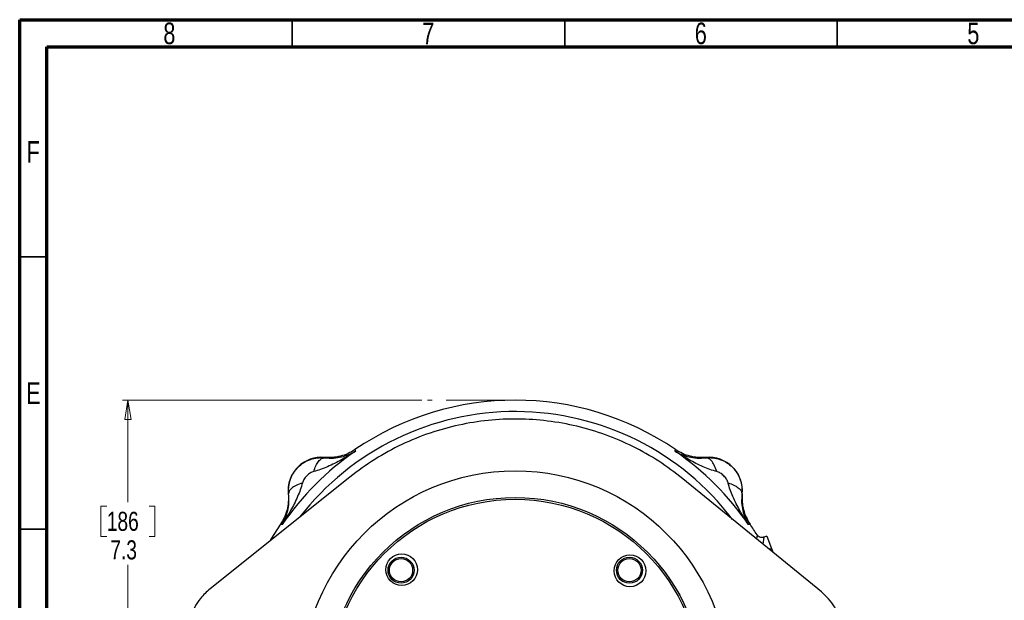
# Model space of a CAD drawing. Header units: inches. Extents: x 0.6 to 16.3, y 0.2 to 11.5.
# Tile 10 of 18: x 0.6 to 7.7, y 7.3 to 11.5. Entities that reach past the tile are written whole.
import ezdxf

# ---------------------------------------------------------------- set-up
doc = ezdxf.new("R2010")
doc.units = ezdxf.units.IN
doc.header["$MEASUREMENT"] = 0
doc.linetypes.add('CENTERX2', pattern=[0.8, 0.5, -0.1, 0.1, -0.1])
doc.styles.add('SLDTEXTSTYLE0', font='TXT', dxfattribs={"width": 0.75})
doc.dimstyles.new('SLDDIMSTYLE0', dxfattribs={"dimtxt": 0.137795, "dimasz": 0.14, "dimexe": 0, "dimexo": 0.0625, "dimgap": 0.034449, "dimtad": 0, "dimtih": 1, "dimtoh": 1, "dimdec": 1, "dimlfac": 1.5, "dimrnd": 1e-09, "dimzin": 12, "dimdsep": 46, "dimtxsty": 'SLDTEXTSTYLE0', "dimblk1": 'CLOSED', "dimblk2": 'CLOSED', "dimsah": 1, "dimcen": 0.09, "dimadec": 0, "dimazin": 3, "dimtfac": 1, "dimtdec": 1, "dimtofl": 0, "dimtmove": 0, "dimatfit": 3, "dimldrblk": 'CLOSED', "dimfxl": 0, "dimfrac": 2, "dimtolj": 1, "dimtzin": 12, "dimarcsym": 0})

# ---------------------------------------------------------------- blocks, each defined once
blk = doc.blocks.new('_Closed')
at = {"color": 0, "linetype": 'ByBlock', "lineweight": -2}
for p, q in [((-1, 0.166667), (0, 0)), ((-1, 0.166667), (-1, -0.166667)), ((0, 0), (-1, -0.166667)), ((0, 0), (-1, 0))]:
    blk.add_line(p, q, dxfattribs=at)
blk = doc.blocks.new('_D')
at = {"color": 7, "linetype": 'Continuous', "lineweight": 0}
for p, q in [((3.4956, 8.7479), (1.3331, 8.7479)), ((1.3725, 8.7479), (1.3725, 8.0107)), ((1.2198, 7.9827), (1.1778, 7.9827)), ((1.1778, 7.9827), (1.1778, 7.764)), ((1.5252, 7.9827), (1.5672, 7.9827)), ((1.5672, 7.9827), (1.5672, 7.764)), ((1.1778, 7.764), (1.2198, 7.764)), ((1.5672, 7.764), (1.5252, 7.764)), ((1.3725, 3.8781), (1.3725, 7.5578)), ((2.9244, 3.8781), (1.3331, 3.8781))]:
    blk.add_line(p, q, dxfattribs=at)
at = {"color": 7, "linetype": 'Continuous', "lineweight": 18, "xscale": 0.14, "yscale": 0.14}
for p, rotation in [((1.3725, 8.7479), 90.0000000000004), ((1.3725, 3.8781), 270.0000000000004)]:
    blk.add_blockref('_Closed', p, dxfattribs=dict(at, rotation=rotation))
at = {"color": 7, "linetype": 'Continuous', "lineweight": 18, "char_height": 0.1378, "attachment_point": 1, "style": 'SLDTEXTSTYLE0'}
for s, insert in [('186', (1.2198, 7.9416)), ('7.3', (1.2452, 7.7354))]:
    blk.add_mtext(s, dxfattribs=dict(at, insert=insert))

msp = doc.modelspace()

# ---------------------------------------------------------------- linework, layer by layer
at = {"color": 7, "linetype": 'Continuous', "lineweight": 70}
for p, q in [((0.5906, 0.1969), (0.5906, 11.4961)), ((0.5906, 11.4961), (16.3386, 11.4961)), ((0.7874, 0.3937), (0.7874, 11.2992)), ((0.7874, 11.2992), (16.1417, 11.2992))]:
    msp.add_line(p, q, dxfattribs=at)
at = {"color": 7, "linetype": 'Continuous', "lineweight": 35}
for p, q in [((2.5591, 11.2992), (2.5591, 11.4961)), ((4.5276, 11.2992), (4.5276, 11.4961)), ((6.4961, 11.2992), (6.4961, 11.4961)), ((0.7874, 9.7835), (0.5906, 9.7835)), ((0.7874, 7.815), (0.5906, 7.815))]:
    msp.add_line(p, q, dxfattribs=at)
at = {"color": 7, "linetype": 'CENTERX2', "lineweight": 18}
msp.add_line((4.1699, 8.7479), (3.535, 8.7479), dxfattribs=at)
at = {"color": 7, "linetype": 'Continuous', "lineweight": 25}
for p, q in [((2.793, 8.334), (2.7931, 8.3319)), ((3.0123, 8.3905), (3.0141, 8.3846)), ((3.0141, 8.3846), (3.0158, 8.379)), ((5.324, 8.379), (5.3257, 8.3846)), ((5.3257, 8.3846), (5.3275, 8.3905)), ((5.5466, 8.3319), (5.5467, 8.334)), ((2.9747, 8.1923), (1.9655, 7.3845)), ((6.381, 7.3624), (5.38, 8.1802)), ((2.5326, 8.0713), (2.5304, 8.0714)), ((5.8093, 8.0714), (5.8072, 8.0713)), ((2.4798, 7.8503), (2.4739, 7.8521)), ((2.4854, 7.8486), (2.4798, 7.8503)), ((5.86, 7.8503), (5.8543, 7.8486)), ((5.8658, 7.8521), (5.86, 7.8503)), ((5.9864, 7.7665), (5.9647, 7.7581)), ((5.9864, 7.7665), (6.0211, 7.6761)), ((6.0211, 7.6761), (6.032, 7.6475))]:
    msp.add_line(p, q, dxfattribs=at)
at = {"color": 8, "linetype": 'Continuous', "lineweight": 25}
for p, q in [((5.9163, 7.7744), (5.913, 7.7448)), ((5.9646, 7.7581), (5.9593, 7.7069)), ((6.0211, 7.6761), (6.0047, 7.6699))]:
    msp.add_line(p, q, dxfattribs=at)
at = {"color": 7, "linetype": 'Continuous', "lineweight": 25, "flags": 128}
msp.add_lwpolyline([(2.4739, 7.8521), (2.4044, 7.743), (2.3964, 7.7294)], dxfattribs=at)
at = {"color": 7, "linetype": 'Continuous', "lineweight": 25}
for centre, radius in [((4.1699, 6.6945), 1.5428), ((4.1699, 6.6945), 1.3507), ((4.1699, 6.6945), 1.3373), ((3.3494, 7.5233), 0.1147), ((3.3449, 7.5195), 0.094), ((4.9987, 7.5151), 0.1147), ((4.9948, 7.5195), 0.094), ((3.3449, 7.5195), 0.084), ((4.9948, 7.5195), 0.084)]:
    msp.add_circle(centre, radius, dxfattribs=at)
for centre, radius, start, end in [((4.1699, 6.6945), 2.0533, 55.68388, 124.31612), ((4.1699, 6.6945), 2.0419, 124.41629, 145.58371), ((2.7703, 8.0941), 0.2409, 84.58105, 185.41895), ((4.1699, 6.6945), 2.0419, 34.41629, 55.58371), ((5.5695, 8.0941), 0.2409, 354.58105, 95.41895), ((4.1699, 6.6945), 2.0533, 31.73069, 34.31612)]:
    msp.add_arc(centre, radius, start, end, dxfattribs=at)
at = {"color": 8, "linetype": 'Continuous', "lineweight": 25}
msp.add_arc((4.1699, 6.6945), 1.9709, 37.21781, 142.20827, dxfattribs=at)
at = {"color": 7, "linetype": 'Continuous', "lineweight": 25}
for points, knots in [([(5.38, 8.1802), (5.323, 8.2237), (5.2089, 8.3108), (5.0206, 8.416), (4.8228, 8.5013), (4.6163, 8.5628), (4.4044, 8.6012), (4.1894, 8.6157), (3.9742, 8.6055), (3.7616, 8.5715), (3.5518, 8.5136), (3.3483, 8.4304), (3.1526, 8.3249), (3.034, 8.2364), (2.9747, 8.1923)], [0, 0, 0, 0, 0.082614, 0.165491, 0.248104, 0.330719, 0.413597, 0.496212, 0.578802, 0.661657, 0.744247, 0.829402, 0.914845, 1, 1, 1, 1]), ([(2.5326, 8.0713), (2.5319, 8.0884), (2.5306, 8.1228), (2.5429, 8.1742), (2.5659, 8.2225), (2.5996, 8.2649), (2.642, 8.2986), (2.6902, 8.3215), (2.7416, 8.3339), (2.776, 8.3325), (2.7931, 8.3319)], [0, 0, 0, 0, 0.122354, 0.246395, 0.372277, 0.50014, 0.627859, 0.753647, 0.877645, 1, 1, 1, 1]), ([(3.0158, 8.379), (2.9991, 8.3682), (2.9659, 8.3466), (2.9158, 8.3173), (2.8652, 8.2903), (2.8149, 8.2667), (2.7648, 8.2464), (2.7309, 8.2369), (2.7145, 8.2323)], [0, 0, 0, 0, 0.1785468, 0.3565957, 0.5214526, 0.692119, 0.8513649, 1, 1, 1, 1]), ([(2.7145, 8.2323), (2.7193, 8.2466), (2.7289, 8.2752), (2.7488, 8.307), (2.7708, 8.3283), (2.7857, 8.3307), (2.7931, 8.3319)], [0, 0, 0, 0, 0.250013, 0.500003, 0.750002, 1, 1, 1, 1]), ([(3.0123, 8.3905), (2.9958, 8.3804), (2.9629, 8.3603), (2.908, 8.3416), (2.8508, 8.3314), (2.8123, 8.3331), (2.793, 8.334)], [0, 0, 0, 0, 0.250012, 0.500009, 0.750001, 1, 1, 1, 1]), ([(2.7931, 8.3319), (2.8147, 8.3304), (2.8587, 8.3275), (2.9158, 8.3369), (2.969, 8.3531), (3.0001, 8.3703), (3.0158, 8.379)], [0, 0, 0, 0, 0.2382258, 0.4864844, 0.7420433, 1, 1, 1, 1]), ([(5.324, 8.379), (5.3396, 8.3703), (5.3708, 8.3531), (5.424, 8.3369), (5.481, 8.3275), (5.5251, 8.3304), (5.5466, 8.3319)], [0, 0, 0, 0, 0.257956, 0.513515, 0.761774, 1, 1, 1, 1]), ([(5.6253, 8.2323), (5.6089, 8.2369), (5.5749, 8.2464), (5.5248, 8.2667), (5.4746, 8.2903), (5.4255, 8.3165), (5.3753, 8.3458), (5.342, 8.3673), (5.324, 8.379)], [0, 0, 0, 0, 0.148634, 0.307878, 0.478548, 0.643401, 0.806559, 1, 1, 1, 1]), ([(5.5467, 8.334), (5.5275, 8.3331), (5.4889, 8.3314), (5.4318, 8.3416), (5.3768, 8.3603), (5.3439, 8.3804), (5.3275, 8.3905)], [0, 0, 0, 0, 0.249999, 0.499991, 0.749988, 1, 1, 1, 1]), ([(5.5466, 8.3319), (5.5637, 8.3325), (5.5982, 8.3339), (5.6495, 8.3215), (5.6978, 8.2986), (5.7402, 8.2648), (5.7739, 8.2224), (5.7968, 8.1742), (5.8092, 8.1228), (5.8079, 8.0884), (5.8072, 8.0713)], [0, 0, 0, 0, 0.122351, 0.246393, 0.372276, 0.50014, 0.627859, 0.753647, 0.877645, 1, 1, 1, 1]), ([(5.6253, 8.2323), (5.6198, 8.2482), (5.6089, 8.2801), (5.5875, 8.3112), (5.5662, 8.3292), (5.5531, 8.331), (5.5466, 8.3319)], [0, 0, 0, 0, 0.279793, 0.559585, 0.779794, 1, 1, 1, 1]), ([(2.7145, 8.2323), (2.706, 8.2291), (2.6873, 8.2222), (2.6629, 8.2016), (2.6422, 8.1771), (2.6353, 8.1584), (2.6321, 8.1499)], [0, 0, 0, 0, 0.227226, 0.499832, 0.772732, 1, 1, 1, 1]), ([(5.7076, 8.1499), (5.7045, 8.1584), (5.6975, 8.1771), (5.6769, 8.2015), (5.6525, 8.2222), (5.6338, 8.2291), (5.6253, 8.2323)], [0, 0, 0, 0, 0.227227, 0.499835, 0.772734, 1, 1, 1, 1]), ([(2.6321, 8.1499), (2.6275, 8.1335), (2.618, 8.0996), (2.5977, 8.0495), (2.5742, 7.9992), (2.5479, 7.9501), (2.5186, 7.8999), (2.4971, 7.8667), (2.4854, 7.8486)], [0, 0, 0, 0, 0.148634, 0.307878, 0.478548, 0.643401, 0.806559, 1, 1, 1, 1]), ([(2.6321, 8.1499), (2.6162, 8.1445), (2.5843, 8.1336), (2.5532, 8.1122), (2.5353, 8.0909), (2.5335, 8.0778), (2.5326, 8.0713)], [0, 0, 0, 0, 0.279797, 0.559582, 0.779793, 1, 1, 1, 1]), ([(5.8543, 7.8486), (5.8435, 7.8653), (5.822, 7.8985), (5.7927, 7.9487), (5.7656, 7.9992), (5.742, 8.0495), (5.7217, 8.0996), (5.7122, 8.1335), (5.7076, 8.1499)], [0, 0, 0, 0, 0.1785462, 0.3565956, 0.5214521, 0.6921189, 0.8513652, 1, 1, 1, 1]), ([(5.7076, 8.1499), (5.7219, 8.1451), (5.7505, 8.1355), (5.7824, 8.1156), (5.8036, 8.0936), (5.806, 8.0787), (5.8072, 8.0713)], [0, 0, 0, 0, 0.250008, 0.500012, 0.750004, 1, 1, 1, 1]), ([(2.5304, 8.0714), (2.5313, 8.0521), (2.533, 8.0136), (2.5228, 7.9564), (2.5041, 7.9015), (2.484, 7.8686), (2.4739, 7.8521)], [0, 0, 0, 0, 0.2499991, 0.4999912, 0.7499877, 1, 1, 1, 1]), ([(2.4854, 7.8486), (2.4941, 7.8643), (2.5113, 7.8954), (2.5276, 7.9486), (2.5369, 8.0057), (2.534, 8.0497), (2.5326, 8.0713)], [0, 0, 0, 0, 0.257957, 0.513516, 0.761774, 1, 1, 1, 1]), ([(5.8072, 8.0713), (5.8058, 8.0497), (5.8028, 8.0057), (5.8122, 7.9486), (5.8284, 7.8954), (5.8457, 7.8643), (5.8543, 7.8486)], [0, 0, 0, 0, 0.238226, 0.486485, 0.742044, 1, 1, 1, 1]), ([(5.8093, 8.0714), (5.8085, 8.0521), (5.8067, 8.0136), (5.817, 7.9564), (5.8356, 7.9015), (5.8557, 7.8686), (5.8658, 7.8521)], [0, 0, 0, 0, 0.249999, 0.499991, 0.749988, 1, 1, 1, 1]), ([(5.9646, 7.7581), (5.9642, 7.758), (5.9599, 7.7564), (5.9506, 7.7548), (5.9371, 7.7569), (5.9246, 7.7635), (5.919, 7.7709), (5.9163, 7.7744)], [0, 0, 0, 0, 0.025439, 0.25043, 0.500514, 0.759146, 1, 1, 1, 1]), ([(5.9646, 7.7581), (5.9646, 7.7581), (5.9646, 7.7581), (5.9647, 7.7581), (5.9647, 7.7581)], [0, 0, 0, 0, 0.5, 1, 1, 1, 1]), ([(1.9655, 7.3845), (1.9532, 7.374), (1.9284, 7.3528), (1.8908, 7.3101), (1.8543, 7.2556), (1.8249, 7.1891), (1.806, 7.1186), (1.8034, 7.0709), (1.8021, 7.0467)], [0, 0, 0, 0, 0.125316, 0.252224, 0.438797, 0.63078, 0.812882, 1, 1, 1, 1]), ([(6.541, 7.023), (6.5406, 7.0392), (6.5397, 7.0718), (6.5301, 7.1278), (6.5107, 7.1905), (6.4775, 7.2552), (6.4346, 7.3142), (6.399, 7.3462), (6.381, 7.3624)], [0, 0, 0, 0, 0.1253157, 0.252224, 0.4387968, 0.6307803, 0.8128822, 1, 1, 1, 1])]:
    msp.add_open_spline(points, degree=3, knots=knots, dxfattribs=at)

# ---------------------------------------------------------------- texts
at = {"color": 7, "linetype": 'Continuous', "lineweight": 0, "char_height": 0.1562, "attachment_point": 2, "style": 'SLDTEXTSTYLE0'}
for s, insert in [('8', (1.6717, 11.4753)), ('7', (3.5417, 11.4753)), ('6', (5.5102, 11.4753)), ('5', (7.4787, 11.4753)), ('F', (0.6873, 10.619)), ('E', (0.6893, 8.8769))]:
    msp.add_mtext(s, dxfattribs=dict(at, insert=insert))

# ---------------------------------------------------------------- dimensions: what is measured, and where the dimension line sits
at = {"color": 7, "linetype": 'Continuous', "lineweight": 18}
dim = msp.add_linear_dim(base=(1.3725, 3.8781), p1=(3.535, 8.7479), p2=(2.9637, 3.8781), angle=90, dimstyle='SLDDIMSTYLE0', dxfattribs=at)
dim.commit()
dim.dimension.update_dxf_attribs({"geometry": '_D', "text_midpoint": (1.3725, 7.7843), "dimtype": 160})

doc.saveas('drawing.dxf')
